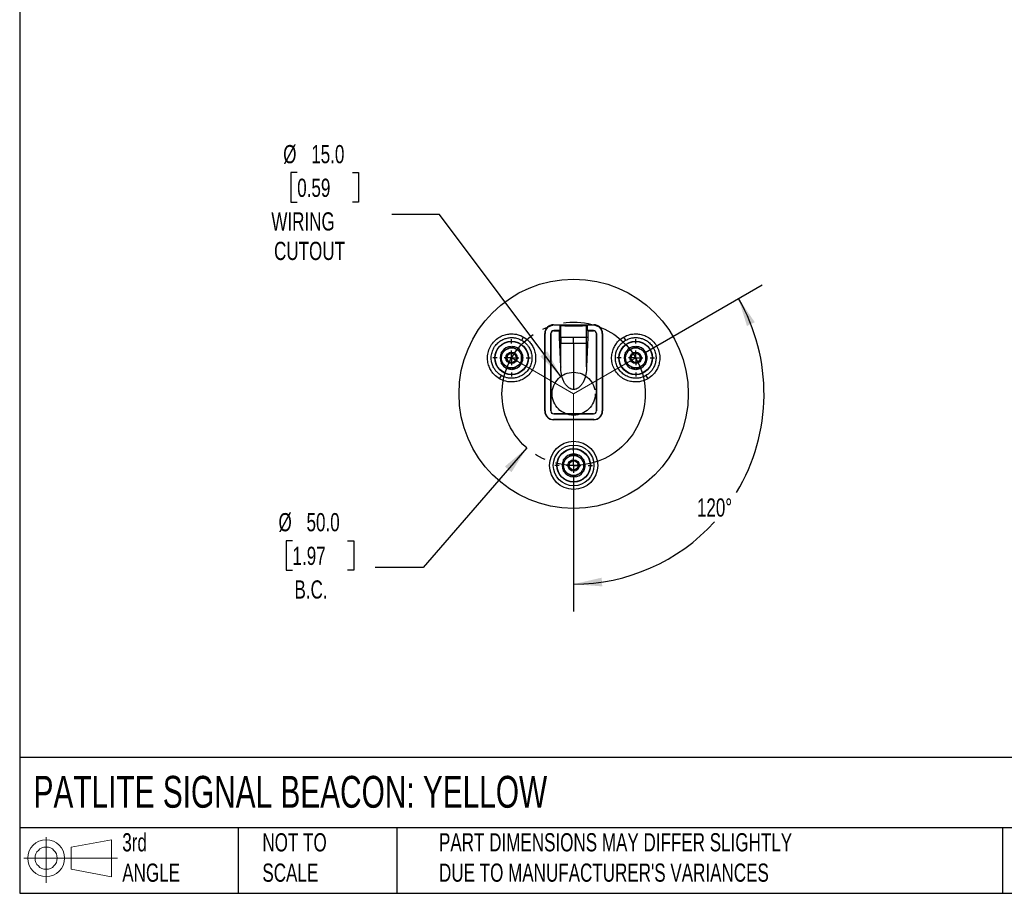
# Model space of a CAD drawing. Header units: millimetres. Extents: x 19 to 819, y 19 to 629.
# Tile 1 of 3: x 19 to 363, y 19 to 324. Entities that reach past the tile are written whole.
import ezdxf

# ---------------------------------------------------------------- set-up
doc = ezdxf.new("R2010")
doc.units = ezdxf.units.MM
doc.header["$LTSCALE"] = 3
doc.linetypes.add('SLD-Center', pattern=[19.05, 15.24, -1.27, 1.27, -1.27])
doc.linetypes.add('SLD-Solid', pattern=[0])
doc.layers.add('CENTER', color=40, linetype='SLD-Center')
doc.layers.add('SLD-DEFPOINTS', color=7, linetype='Continuous')
doc.layers.add('DIMENSIONS', color=140, linetype='SLD-Solid', lineweight=25)
doc.layers.add('TEXT', color=140, linetype='SLD-Solid', lineweight=25)
doc.styles.add('SLDTEXTSTYLE0', font='TXT', dxfattribs={"width": 0.7})
doc.dimstyles.new('SLDDIMSTYLE1', dxfattribs={"dimtxt": 6.474023, "dimasz": 9.906, "dimexe": 0, "dimexo": 0.0625, "dimgap": 1.618506, "dimtad": 0, "dimtih": 1, "dimtoh": 1, "dimrnd": 1e-09, "dimzin": 4, "dimdsep": 46, "dimtxsty": 'SLDTEXTSTYLE0', "dimsah": 1, "dimcen": 0, "dimadec": 0, "dimazin": 1, "dimtfac": 1, "dimtofl": 0, "dimtmove": 0, "dimatfit": 3, "dimfxl": 0, "dimfrac": 2, "dimtolj": 1, "dimtzin": 12, "dimarcsym": 0})
doc.dimstyles.new('SLDDIMSTYLE2', dxfattribs={"dimtxt": 6.474023, "dimasz": 9.906, "dimexe": 0, "dimexo": 0.0625, "dimgap": 1.618506, "dimtad": 0, "dimtih": 1, "dimtoh": 1, "dimdec": 4, "dimlfac": 3, "dimzin": 12, "dimdsep": 46, "dimtxsty": 'SLDTEXTSTYLE0', "dimsah": 1, "dimcen": 0.09, "dimadec": 0, "dimazin": 3, "dimtfac": 1, "dimtdec": 0, "dimtofl": 0, "dimtmove": 0, "dimatfit": 3, "dimfxl": 0, "dimfrac": 2, "dimtolj": 1, "dimtzin": 12, "dimarcsym": 0})

# ---------------------------------------------------------------- blocks, each defined once
blk = doc.blocks.new('Block11')
at = {"color": 7, "linetype": 'SLD-Solid', "lineweight": 18}
for p, q in [((7.77, 15.93), (7.77, 0)), ((16.44, 12.5), (30.53, 15.1)), ((30.53, 15.1), (30.53, 2.19)), ((16.44, 4.79), (16.44, 12.5)), ((0, 8.65), (32.62, 8.65)), ((16.44, 4.79), (30.53, 2.19))]:
    blk.add_line(p, q, dxfattribs=at)
for radius in [6.45, 3.86]:
    blk.add_circle((7.77, 8.65), radius, dxfattribs=at)
blk = doc.blocks.new('Block12')
at = {"layer": 'SLD-DEFPOINTS'}
blk.add_blockref('Block11', (0, 0), dxfattribs=at)
blk = doc.blocks.new('_D_2')
at = {"layer": 'DIMENSIONS'}
for p, q in [((195.96, 174.44), (159.8, 132.67)), ((114.24, 142.07), (112.07, 142.07)), ((112.07, 142.07), (112.07, 131.78)), ((133.48, 142.07), (135.65, 142.07)), ((135.65, 142.07), (135.65, 131.78)), ((112.07, 131.78), (114.24, 131.78)), ((135.65, 131.78), (133.48, 131.78)), ((159.8, 132.67), (143.13, 132.67))]:
    blk.add_line(p, q, dxfattribs=at)
blk.add_solid([(195.96, 174.44), (188.33, 167.95), (190.63, 165.96)], dxfattribs=at)
at = {"layer": 'DIMENSIONS', "char_height": 6.35, "attachment_point": 1, "style": 'SLDTEXTSTYLE0'}
for s, insert in [('%%c', (109.35, 151.71)), ('50.0', (119.13, 151.71)), ('1.97', (114.24, 139.97)), ('B.C.', (114.92, 128.23))]:
    blk.add_mtext(s, dxfattribs=dict(at, insert=insert))
blk = doc.blocks.new('_D_3')
at = {"layer": 'DIMENSIONS'}
for p, q in [((237.28, 207.75), (278.11, 231.32)), ((212.33, 164.53), (212.33, 117.39))]:
    blk.add_line(p, q, dxfattribs=at)
for start, end in [(328.804, 30), (270, 317.7121)]:
    blk.add_arc((212.33, 193.34), 66.43, start, end, dxfattribs=at)
for points in [[(269.86, 226.56), (272.79, 216.98), (275.54, 218.3)], [(212.33, 126.91), (222.32, 126.13), (222.09, 129.17)]]:
    blk.add_solid(points, dxfattribs=at)
at = {"layer": 'DIMENSIONS', "insert": (255.33, 156.83), "char_height": 6.35, "attachment_point": 1, "style": 'SLDTEXTSTYLE0'}
blk.add_mtext('120°', dxfattribs=at)
blk = doc.blocks.new('_D_4')
at = {"layer": 'DIMENSIONS'}
for p, q in [((115.88, 270.48), (113.7, 270.48)), ((113.7, 270.48), (113.7, 260.19)), ((135.12, 270.48), (137.29, 270.48)), ((137.29, 270.48), (137.29, 260.19)), ((113.7, 260.19), (115.88, 260.19)), ((137.29, 260.19), (135.12, 260.19)), ((165.57, 255.94), (148.9, 255.94)), ((207.84, 199.35), (165.57, 255.94))]:
    blk.add_line(p, q, dxfattribs=at)
blk.add_solid([(207.84, 199.35), (203.13, 208.2), (200.69, 206.38)], dxfattribs=at)
at = {"layer": 'DIMENSIONS', "char_height": 6.35, "attachment_point": 1, "style": 'SLDTEXTSTYLE0'}
for s, insert in [('%%c', (110.99, 280.12)), ('15.0', (120.77, 280.12)), ('0.59', (115.88, 268.38)), ('WIRING', (106.85, 256.64)), ('CUTOUT', (107.79, 246.35))]:
    blk.add_mtext(s, dxfattribs=dict(at, insert=insert))
blk = doc.blocks.new('SW_CENTERMARKSYMBOL_0')
at = {"layer": 'CENTER', "color": 0}
for p, q in [((0, 5.08), (0, 6.54)), ((-5.08, 0), (-6.54, 0)), ((0, 0), (-2.54, 0)), ((0, 0), (0, 2.54)), ((0, 0), (0, -2.54)), ((0, 0), (2.54, 0)), ((5.08, 0), (6.54, 0)), ((0, -5.08), (0, -6.54))]:
    blk.add_line(p, q, dxfattribs=at)
blk = doc.blocks.new('SW_CENTERMARKSYMBOL_1')
at = {"layer": 'CENTER', "color": 0}
for p, q in [((0, 5.08), (0, 6.54)), ((-5.08, 0), (-6.54, 0)), ((0, 0), (-2.54, 0)), ((0, 0), (0, 2.54)), ((0, 0), (0, -2.54)), ((0, 0), (2.54, 0)), ((5.08, 0), (6.54, 0)), ((0, -5.08), (0, -6.54))]:
    blk.add_line(p, q, dxfattribs=at)
blk = doc.blocks.new('SW_CENTERMARKSYMBOL_2')
at = {"layer": 'CENTER', "color": 0}
for p, q in [((0, 5.08), (0, 6.54)), ((-5.08, 0), (-6.54, 0)), ((0, 0), (-2.54, 0)), ((0, 0), (0, 2.54)), ((0, 0), (0, -2.54)), ((0, 0), (2.54, 0)), ((5.08, 0), (6.54, 0)), ((0, -5.08), (0, -6.54))]:
    blk.add_line(p, q, dxfattribs=at)

msp = doc.modelspace()

# ---------------------------------------------------------------- linework, layer by layer
for p, q in [((205.327702, 217.420814), (219.327702, 217.420814)), ((205.327702, 217.420814), (205.327702, 217.335258)), ((205.327702, 217.335258), (207.482431, 217.335258)), ((207.482431, 217.335258), (207.844826, 217.190609)), ((207.482431, 217.335258), (207.482431, 215.371916)), ((207.844826, 212.971206), (207.844826, 217.190609)), ((216.810578, 217.190609), (217.172974, 217.335258)), ((216.810578, 212.971206), (216.810578, 217.190609)), ((217.172974, 217.335258), (219.327702, 217.335258)), ((217.172974, 215.371916), (217.172974, 217.335258)), ((219.327702, 217.420814), (219.327702, 217.335258)), ((194.227067, 211.992769), (194.877067, 213.118602)), ((202.250877, 187.343988), (202.250877, 214.343988)), ((202.250877, 214.343988), (202.336432, 214.343988)), ((202.336432, 187.343988), (202.336432, 214.343988)), ((204.349774, 214.343988), (204.349774, 187.343988)), ((204.377702, 214.343988), (204.349774, 214.343988)), ((204.377702, 187.343988), (204.377702, 214.343988)), ((205.377702, 215.371916), (205.377702, 215.343988)), ((207.482431, 215.371916), (205.377702, 215.371916)), ((205.377702, 215.343988), (207.342449, 215.343988)), ((207.342449, 215.343988), (207.482431, 215.371916)), ((207.342449, 212.971207), (207.342449, 215.343988)), ((217.172974, 215.371916), (217.312956, 215.343988)), ((219.277702, 215.371916), (217.172974, 215.371916)), ((217.312956, 215.343988), (217.312956, 212.971206)), ((217.312956, 215.343988), (219.277702, 215.343988)), ((219.277702, 215.343988), (219.277702, 215.371916)), ((220.277702, 214.343988), (220.277702, 187.343988)), ((220.30563, 214.343988), (220.277702, 214.343988)), ((220.30563, 187.343988), (220.30563, 214.343988)), ((222.318972, 214.343988), (222.318972, 187.343988)), ((222.404528, 214.343988), (222.318972, 214.343988)), ((222.404528, 214.343988), (222.404528, 187.343988)), ((229.778337, 213.118602), (230.428337, 211.992769)), ((207.827702, 202.760909), (207.342449, 212.971207)), ((207.844826, 212.971206), (207.342449, 212.971207)), ((207.827702, 212.572265), (207.827702, 210.971206)), ((207.827702, 202.760909), (207.827702, 212.572265)), ((207.827702, 210.971206), (212.327702, 210.971206)), ((212.327702, 210.971206), (212.327702, 194.838709)), ((212.327702, 210.971206), (216.827702, 210.971206)), ((217.312956, 212.971206), (216.810578, 212.971206)), ((217.312956, 212.971206), (216.827702, 202.760909)), ((216.827702, 202.760909), (216.827702, 212.572265)), ((207.827702, 202.760909), (207.827702, 202.632938)), ((216.827702, 202.760909), (216.827702, 202.632938)), ((186.477067, 198.569375), (187.127067, 199.695208)), ((237.528337, 199.695208), (238.178337, 198.569375)), ((202.336432, 187.343988), (202.250877, 187.343988)), ((204.349774, 187.343988), (204.377702, 187.343988)), ((219.277702, 186.343988), (205.377702, 186.343988)), ((205.377702, 186.343988), (205.377702, 186.31606)), ((205.377702, 186.31606), (219.277702, 186.31606)), ((219.277702, 186.31606), (219.277702, 186.343988)), ((220.277702, 187.343988), (220.30563, 187.343988)), ((222.404528, 187.343988), (222.318972, 187.343988)), ((205.327702, 184.267163), (205.327702, 184.352718)), ((219.327702, 184.352718), (205.327702, 184.352718)), ((219.327702, 184.267163), (205.327702, 184.267163)), ((219.327702, 184.267163), (219.327702, 184.352718))]:
    msp.add_line(p, q)
at = {"color": 7, "linetype": 'SLD-Center', "lineweight": 18}
for p, q in [((190.677067, 205.843988), (212.327702, 193.343988)), ((212.327702, 193.343988), (233.978337, 205.843988)), ((212.327702, 193.343988), (212.327702, 168.343988))]:
    msp.add_line(p, q, dxfattribs=at)
for centre, radius in [((212.327702, 193.343988), 40), ((190.677067, 205.843988), 5.854762), ((190.677067, 205.843988), 5.760476), ((233.978337, 205.843988), 5.854762), ((233.978337, 205.843988), 5.760476), ((190.677067, 205.843988), 2), ((190.677067, 205.843988), 1.61), ((233.978337, 205.843988), 2), ((233.978337, 205.843988), 1.61), ((212.327702, 168.343988), 8.4), ((212.327702, 168.343988), 7.1), ((212.327702, 168.343988), 5.854762), ((212.327702, 168.343988), 5.760476), ((212.327702, 168.343988), 2), ((212.327702, 168.343988), 1.61)]:
    msp.add_circle(centre, radius)
for centre, radius, start, end in [((205.327702, 214.343988), 3.076826, 90, 180.00000001), ((205.327702, 214.343988), 2.99127, 90, 180.00000001), ((219.327702, 214.343988), 3.076826, 0, 90.00000001), ((219.327702, 214.343988), 2.99127, 0, 90.00000001), ((205.377702, 214.343988), 1.027928, 89.99999999, 180), ((205.377702, 214.343988), 1, 89.99999999, 180), ((219.277702, 214.343988), 1.027928, 359.99999999, 90), ((219.277702, 214.343988), 1, 359.99999999, 90), ((190.677067, 205.843988), 4, 92.47332015, 147.39790862), ((190.677067, 205.843988), 4, 32.51133461, 87.42410233), ((233.978337, 205.843988), 4, 92.47332015, 147.39790862), ((233.978337, 205.843988), 4, 32.5113346, 87.42410233), ((190.677067, 205.843988), 4, 152.4317058, 207.37602586), ((190.677067, 205.843988), 4, 0, 27.45441524), ((233.978337, 205.843988), 4, 152.4317058, 207.37602586), ((233.978337, 205.843988), 4, 0, 27.45441525), ((190.677067, 205.843988), 4, 212.38664799, 267.35865617), ((190.677067, 205.843988), 4, 272.3382957, 327.34601283), ((190.677067, 205.843988), 4, 332.28679091, 0), ((233.978337, 205.843988), 4, 212.38664799, 267.35865617), ((233.978337, 205.843988), 4, 272.3382957, 327.34601283), ((233.978337, 205.843988), 4, 332.28679091, 0), ((205.327702, 187.343988), 3.076826, 180.00000001, 269.99999999), ((205.327702, 187.343988), 2.99127, 180.00000001, 269.99999999), ((205.377702, 187.343988), 1.027928, 180.00000001, 270), ((205.377702, 187.343988), 1, 180.00000001, 270), ((219.277702, 187.343988), 1, 270.00000001, 0), ((219.277702, 187.343988), 1.027928, 270.00000001, 0), ((219.327702, 187.343988), 3.076826, 270, 359.99999999), ((219.327702, 187.343988), 2.99127, 270, 359.99999999), ((212.327702, 168.343988), 4, 92.47332014, 147.39790863), ((212.327702, 168.343988), 4, 32.5113346, 87.42410234), ((212.327702, 168.343988), 4, 152.4317058, 207.37602586), ((212.327702, 168.343988), 4, 332.2867909, 0), ((212.327702, 168.343988), 4, 0, 27.45441526), ((212.327702, 168.343988), 4, 212.38664799, 267.35865618), ((212.327702, 168.343988), 4, 272.33829569, 327.34601284)]:
    msp.add_arc(centre, radius, start, end)
for points, knots in [([(207.844826, 217.190609), (207.869286, 217.180846), (207.919285, 217.171316), (208.068243, 217.152703), (208.168279, 217.143547), (208.415302, 217.126055), (208.56038, 217.117817), (208.892662, 217.102331), (209.082204, 217.095019), (209.492405, 217.081891), (209.712866, 217.076047), (210.184354, 217.065792), (210.437362, 217.06137), (210.954531, 217.054343), (211.220716, 217.05168), (211.768488, 217.048076), (212.049247, 217.047165), (212.603267, 217.047159), (212.879387, 217.048041), (213.429789, 217.051634), (213.698563, 217.054319), (214.214654, 217.061317), (214.464558, 217.065664), (214.940377, 217.075987), (215.161187, 217.081843), (215.569763, 217.094898), (215.759163, 217.102179), (216.093833, 217.117747), (216.238773, 217.125983), (216.484549, 217.143343), (216.585788, 217.152553), (216.736036, 217.171284), (216.786118, 217.180846), (216.810578, 217.190609)], [0, 0, 0, 0, 0.0625, 0.0625, 0.125, 0.125, 0.1875, 0.1875, 0.25, 0.25, 0.3125, 0.3125, 0.375, 0.375, 0.4375, 0.4375, 0.5, 0.5, 0.5625, 0.5625, 0.625, 0.625, 0.6875, 0.6875, 0.75, 0.75, 0.8125, 0.8125, 0.875, 0.875, 0.9375, 0.9375, 1, 1, 1, 1]), ([(186.477067, 198.569375), (185.870849, 198.919375), (185.227656, 199.389011), (184.298435, 200.360034), (183.995594, 200.728199), (183.432475, 201.56272), (183.172279, 202.029313), (182.73232, 203.059282), (182.552828, 203.622871), (182.316273, 204.827257), (182.25966, 205.468072), (182.30398, 206.784974), (182.405357, 207.460729), (182.779527, 208.787437), (183.052454, 209.43777), (183.752454, 210.650206), (184.179195, 211.211734), (185.141073, 212.199129), (185.675606, 212.624802), (186.793917, 213.321634), (187.377185, 213.593014), (188.538491, 213.990344), (189.11632, 214.116694), (190.228279, 214.250663), (190.762458, 214.258624), (191.766734, 214.188208), (192.236995, 214.110023), (193.542536, 213.790806), (194.270849, 213.468602), (194.877067, 213.118602)], [0, 0, 0, 0, 0.125, 0.125, 0.1875, 0.1875, 0.25, 0.25, 0.3125, 0.3125, 0.375, 0.375, 0.4375, 0.4375, 0.5, 0.5, 0.5625, 0.5625, 0.625, 0.625, 0.6875, 0.6875, 0.75, 0.75, 0.8125, 0.8125, 0.875, 0.875, 1, 1, 1, 1]), ([(194.877067, 213.118602), (195.483285, 212.768602), (196.126479, 212.298966), (197.055699, 211.327943), (197.35854, 210.959777), (197.92166, 210.125257), (198.181856, 209.658663), (198.621815, 208.628694), (198.801307, 208.065105), (199.037862, 206.860719), (199.094474, 206.219904), (199.050155, 204.903003), (198.948777, 204.227247), (198.574608, 202.900539), (198.301681, 202.250206), (197.601681, 201.03777), (197.174939, 200.476242), (196.213061, 199.488848), (195.678528, 199.063175), (194.560218, 198.366342), (193.97695, 198.094962), (192.815643, 197.697632), (192.237815, 197.571282), (191.125856, 197.437313), (190.591676, 197.429353), (189.5874, 197.499768), (189.117139, 197.577954), (187.811599, 197.897171), (187.083285, 198.219375), (186.477067, 198.569375)], [0, 0, 0, 0, 0.125, 0.125, 0.1875, 0.1875, 0.25, 0.25, 0.3125, 0.3125, 0.375, 0.375, 0.4375, 0.4375, 0.5, 0.5, 0.5625, 0.5625, 0.625, 0.625, 0.6875, 0.6875, 0.75, 0.75, 0.8125, 0.8125, 0.875, 0.875, 1, 1, 1, 1]), ([(238.178337, 198.569375), (237.57212, 198.219375), (236.843806, 197.897171), (235.538265, 197.577954), (235.068004, 197.499768), (234.063728, 197.429353), (233.529549, 197.437313), (232.41759, 197.571282), (231.839761, 197.697632), (230.678455, 198.094962), (230.095187, 198.366342), (228.976876, 199.063175), (228.442343, 199.488848), (227.480465, 200.476242), (227.053724, 201.03777), (226.353724, 202.250206), (226.080797, 202.900539), (225.706627, 204.227247), (225.60525, 204.903003), (225.560931, 206.219904), (225.617543, 206.860719), (225.854098, 208.065105), (226.03359, 208.628694), (226.473549, 209.658663), (226.733745, 210.125257), (227.296864, 210.959777), (227.599705, 211.327943), (228.528926, 212.298966), (229.17212, 212.768602), (229.778337, 213.118602)], [0, 0, 0, 0, 0.125, 0.125, 0.1875, 0.1875, 0.25, 0.25, 0.3125, 0.3125, 0.375, 0.375, 0.4375, 0.4375, 0.5, 0.5, 0.5625, 0.5625, 0.625, 0.625, 0.6875, 0.6875, 0.75, 0.75, 0.8125, 0.8125, 0.875, 0.875, 1, 1, 1, 1]), ([(229.778337, 213.118602), (230.384555, 213.468602), (231.112869, 213.790806), (232.418409, 214.110023), (232.88867, 214.188208), (233.892946, 214.258624), (234.427126, 214.250663), (235.539085, 214.116694), (236.116913, 213.990344), (237.27822, 213.593014), (237.861488, 213.321634), (238.979799, 212.624802), (239.514331, 212.199129), (240.476209, 211.211734), (240.902951, 210.650206), (241.602951, 209.43777), (241.875878, 208.787437), (242.250047, 207.460729), (242.351425, 206.784974), (242.395744, 205.468072), (242.339132, 204.827257), (242.102577, 203.622871), (241.923085, 203.059282), (241.483126, 202.029313), (241.22293, 201.56272), (240.65981, 200.728199), (240.356969, 200.360034), (239.427749, 199.389011), (238.784555, 198.919375), (238.178337, 198.569375)], [0, 0, 0, 0, 0.125, 0.125, 0.1875, 0.1875, 0.25, 0.25, 0.3125, 0.3125, 0.375, 0.375, 0.4375, 0.4375, 0.5, 0.5, 0.5625, 0.5625, 0.625, 0.625, 0.6875, 0.6875, 0.75, 0.75, 0.8125, 0.8125, 0.875, 0.875, 1, 1, 1, 1]), ([(187.127067, 199.695208), (186.614669, 199.991041), (186.071017, 200.387995), (185.285604, 201.208741), (185.029632, 201.519928), (184.553662, 202.225297), (184.333734, 202.619679), (183.961864, 203.490248), (183.810151, 203.966616), (183.610205, 204.984609), (183.562354, 205.52625), (183.599815, 206.639345), (183.685503, 207.21052), (184.001765, 208.331903), (184.232453, 208.88159), (184.82412, 209.906387), (185.184818, 210.381012), (185.997834, 211.215595), (186.449642, 211.57539), (187.39488, 212.164379), (187.887881, 212.39376), (188.869461, 212.729599), (189.357864, 212.836395), (190.297734, 212.94963), (190.749243, 212.956359), (191.598095, 212.896841), (191.995578, 212.830756), (193.09907, 212.560941), (193.714669, 212.288602), (194.227067, 211.992769)], [0, 0, 0, 0, 0.125, 0.125, 0.1875, 0.1875, 0.25, 0.25, 0.3125, 0.3125, 0.375, 0.375, 0.4375, 0.4375, 0.5, 0.5, 0.5625, 0.5625, 0.625, 0.625, 0.6875, 0.6875, 0.75, 0.75, 0.8125, 0.8125, 0.875, 0.875, 1, 1, 1, 1]), ([(194.227067, 211.992769), (194.739466, 211.696935), (195.283117, 211.299981), (196.06853, 210.479236), (196.324503, 210.168048), (196.800473, 209.462679), (197.0204, 209.068297), (197.39227, 208.197728), (197.543984, 207.721361), (197.743929, 206.703368), (197.79178, 206.161727), (197.75432, 205.048631), (197.668632, 204.477457), (197.352369, 203.356073), (197.121681, 202.806387), (196.530014, 201.78159), (196.169316, 201.306965), (195.3563, 200.472381), (194.904493, 200.112586), (193.959254, 199.523597), (193.466254, 199.294216), (192.484673, 198.958378), (191.99627, 198.851582), (191.0564, 198.738346), (190.604891, 198.731618), (189.756039, 198.791136), (189.358557, 198.857221), (188.255064, 199.127035), (187.639466, 199.399375), (187.127067, 199.695208)], [0, 0, 0, 0, 0.125, 0.125, 0.1875, 0.1875, 0.25, 0.25, 0.3125, 0.3125, 0.375, 0.375, 0.4375, 0.4375, 0.5, 0.5, 0.5625, 0.5625, 0.625, 0.625, 0.6875, 0.6875, 0.75, 0.75, 0.8125, 0.8125, 0.875, 0.875, 1, 1, 1, 1]), ([(188.927067, 208.875077), (189.224043, 209.046536), (189.518319, 209.216437), (190.102333, 209.553617), (190.392006, 209.72086), (190.677067, 209.88544)], [0, 0, 0, 0, 0.5, 0.5, 1, 1, 1, 1]), ([(207.844826, 212.971206), (207.840396, 212.971206), (207.837082, 212.952202), (207.832462, 212.896637), (207.831039, 212.860624), (207.828084, 212.746653), (207.827702, 212.660094), (207.827702, 212.572265)], [0, 0, 0, 0, 0.25, 0.25, 0.5, 0.5, 1, 1, 1, 1]), ([(209.013625, 212.971206), (208.972296, 212.971266), (208.891845, 212.971382), (208.781319, 212.971462), (208.681674, 212.971464), (208.592652, 212.971392), (208.478016, 212.971131), (208.352933, 212.970828), (208.230377, 212.970762), (208.167111, 212.971069), (208.138813, 212.971206)], [0, 0, 0, 0, 0.1118425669, 0.2177136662, 0.3175677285, 0.4113826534, 0.4991561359, 0.6983289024, 0.8650683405, 1, 1, 1, 1]), ([(212.327702, 212.971206), (211.770208, 212.971206), (211.166199, 212.971206), (210.296394, 212.971206), (210.013252, 212.971206), (209.482193, 212.971206), (209.234445, 212.971206), (209.013625, 212.971206)], [0, 0, 0, 0, 0.5, 0.5, 0.75, 0.75, 1, 1, 1, 1]), ([(216.516592, 212.971206), (216.353035, 212.971206), (216.120561, 212.971206), (215.534991, 212.971206), (215.182368, 212.971206), (214.409326, 212.971206), (213.989906, 212.971206), (213.148128, 212.971206), (212.72643, 212.971206), (212.327702, 212.971206)], [0, 0, 0, 0, 0.25, 0.25, 0.5, 0.5, 0.75, 0.75, 1, 1, 1, 1]), ([(216.827702, 212.572265), (216.827702, 212.660069), (216.827322, 212.746722), (216.82436, 212.860791), (216.822943, 212.896638), (216.818321, 212.952215), (216.814992, 212.971206), (216.810578, 212.971206)], [0, 0, 0, 0, 0.5, 0.5, 0.75, 0.75, 1, 1, 1, 1]), ([(216.827702, 210.971206), (216.827702, 211.083869), (216.827702, 211.205631), (216.827702, 211.402315), (216.827702, 211.470212), (216.827702, 211.57556), (216.827702, 211.629109), (216.827702, 211.693108), (216.827702, 211.720861), (216.827702, 211.739436), (216.827702, 211.751019), (216.827702, 211.985329), (216.827702, 212.256998), (216.827702, 212.572265)], [0, 0, 0, 0, 0.25, 0.25, 0.375, 0.375, 0.4375, 0.46875, 0.484375, 0.484375, 0.5, 0.5, 1, 1, 1, 1]), ([(237.528337, 199.695208), (237.015939, 199.399375), (236.400341, 199.127035), (235.296848, 198.857221), (234.899365, 198.791136), (234.050513, 198.731618), (233.599004, 198.738346), (232.659134, 198.851582), (232.170731, 198.958378), (231.189151, 199.294216), (230.696151, 199.523597), (229.750912, 200.112586), (229.299104, 200.472381), (228.486088, 201.306965), (228.12539, 201.78159), (227.533724, 202.806387), (227.303035, 203.356073), (226.986773, 204.477457), (226.901085, 205.048631), (226.863625, 206.161727), (226.911475, 206.703368), (227.111421, 207.721361), (227.263134, 208.197728), (227.635004, 209.068297), (227.854932, 209.462679), (228.330902, 210.168048), (228.586875, 210.479236), (229.372287, 211.299981), (229.915939, 211.696935), (230.428337, 211.992769)], [0, 0, 0, 0, 0.125, 0.125, 0.1875, 0.1875, 0.25, 0.25, 0.3125, 0.3125, 0.375, 0.375, 0.4375, 0.4375, 0.5, 0.5, 0.5625, 0.5625, 0.625, 0.625, 0.6875, 0.6875, 0.75, 0.75, 0.8125, 0.8125, 0.875, 0.875, 1, 1, 1, 1]), ([(230.428337, 211.992769), (230.940736, 212.288602), (231.556334, 212.560941), (232.659827, 212.830756), (233.057309, 212.896841), (233.906162, 212.956359), (234.357671, 212.94963), (235.297541, 212.836395), (235.785943, 212.729599), (236.767524, 212.39376), (237.260524, 212.164379), (238.205763, 211.57539), (238.65757, 211.215595), (239.470586, 210.381012), (239.831284, 209.906387), (240.422951, 208.88159), (240.65364, 208.331903), (240.969902, 207.21052), (241.05559, 206.639345), (241.09305, 205.52625), (241.045199, 204.984609), (240.845254, 203.966616), (240.693541, 203.490248), (240.321671, 202.619679), (240.101743, 202.225297), (239.625773, 201.519928), (239.3698, 201.208741), (238.584387, 200.387995), (238.040736, 199.991041), (237.528337, 199.695208)], [0, 0, 0, 0, 0.125, 0.125, 0.1875, 0.1875, 0.25, 0.25, 0.3125, 0.3125, 0.375, 0.375, 0.4375, 0.4375, 0.5, 0.5, 0.5625, 0.5625, 0.625, 0.625, 0.6875, 0.6875, 0.75, 0.75, 0.8125, 0.8125, 0.875, 0.875, 1, 1, 1, 1]), ([(232.228337, 208.875077), (232.525313, 209.046536), (232.819589, 209.216437), (233.403603, 209.553617), (233.693276, 209.72086), (233.978337, 209.88544)], [0, 0, 0, 0, 0.5, 0.5, 1, 1, 1, 1]), ([(187.177067, 205.843988), (187.177067, 206.135409), (187.214036, 206.436982), (187.370124, 207.030727), (187.489341, 207.322543), (187.801826, 207.864066), (187.994902, 208.113433), (188.431299, 208.546009), (188.674264, 208.729121), (188.927067, 208.875077)], [0, 0, 0, 0, 0.25, 0.25, 0.5, 0.5, 0.75, 0.75, 1, 1, 1, 1]), ([(187.177067, 205.843988), (187.177067, 206.186904), (187.177067, 206.526706), (187.177067, 207.201071), (187.177067, 207.535555), (187.177067, 207.864714)], [0, 0, 0, 0, 0.5, 0.5, 1, 1, 1, 1]), ([(188.927067, 208.875077), (189.179658, 209.02091), (189.459516, 209.139724), (190.052047, 209.301394), (190.36446, 209.343988), (190.989675, 209.343988), (191.302088, 209.301394), (191.894618, 209.139724), (192.174476, 209.02091), (192.427067, 208.875077)], [0, 0, 0, 0, 0.25, 0.25, 0.5, 0.5, 0.75, 0.75, 1, 1, 1, 1]), ([(192.427067, 208.875077), (192.679658, 208.729244), (192.922483, 208.546287), (193.358759, 208.113975), (193.551852, 207.864714), (193.86446, 207.323262), (193.983779, 207.031408), (194.140034, 206.437426), (194.177067, 206.135655), (194.177067, 205.843988)], [0, 0, 0, 0, 0.25, 0.25, 0.5, 0.5, 0.75, 0.75, 1, 1, 1, 1]), ([(192.427067, 208.875077), (192.724043, 208.703618), (193.018319, 208.533718), (193.602333, 208.196537), (193.892006, 208.029294), (194.177067, 207.864714)], [0, 0, 0, 0, 0.5, 0.5, 1, 1, 1, 1]), ([(194.177067, 205.843988), (194.177067, 206.186906), (194.177067, 206.526707), (194.177067, 207.201069), (194.177067, 207.535554), (194.177067, 207.864714)], [0, 0, 0, 0, 0.5, 0.5, 1, 1, 1, 1]), ([(230.478337, 205.843988), (230.478337, 206.135409), (230.515307, 206.436982), (230.671394, 207.030727), (230.790611, 207.322543), (231.103096, 207.864066), (231.296172, 208.113433), (231.732569, 208.546009), (231.975534, 208.729121), (232.228337, 208.875077)], [0, 0, 0, 0, 0.25, 0.25, 0.5, 0.5, 0.75, 0.75, 1, 1, 1, 1]), ([(230.478337, 205.843988), (230.478337, 206.186904), (230.478337, 206.526706), (230.478337, 207.201071), (230.478337, 207.535555), (230.478337, 207.864714)], [0, 0, 0, 0, 0.5, 0.5, 1, 1, 1, 1]), ([(232.228337, 208.875077), (232.480928, 209.02091), (232.760786, 209.139724), (233.353317, 209.301394), (233.66573, 209.343988), (234.290945, 209.343988), (234.603358, 209.301394), (235.195889, 209.139724), (235.475747, 209.02091), (235.728337, 208.875077)], [0, 0, 0, 0, 0.25, 0.25, 0.5, 0.5, 0.75, 0.75, 1, 1, 1, 1]), ([(235.728337, 208.875077), (235.980928, 208.729244), (236.223753, 208.546287), (236.660029, 208.113975), (236.853123, 207.864714), (237.16573, 207.323262), (237.285049, 207.031408), (237.441304, 206.437426), (237.478337, 206.135655), (237.478337, 205.843988)], [0, 0, 0, 0, 0.25, 0.25, 0.5, 0.5, 0.75, 0.75, 1, 1, 1, 1]), ([(235.728337, 208.875077), (236.025313, 208.703618), (236.319589, 208.533718), (236.903603, 208.196537), (237.193276, 208.029294), (237.478337, 207.864714)], [0, 0, 0, 0, 0.5, 0.5, 1, 1, 1, 1]), ([(237.478337, 205.843988), (237.478337, 206.186906), (237.478337, 206.526707), (237.478337, 207.201069), (237.478337, 207.535554), (237.478337, 207.864714)], [0, 0, 0, 0, 0.5, 0.5, 1, 1, 1, 1]), ([(188.927067, 202.812899), (188.674476, 202.958733), (188.431652, 203.14169), (187.995376, 203.574002), (187.802282, 203.823262), (187.489675, 204.364714), (187.370355, 204.656569), (187.2141, 205.25055), (187.177067, 205.552322), (187.177067, 205.843988)], [0, 0, 0, 0, 0.25, 0.25, 0.5, 0.5, 0.75, 0.75, 1, 1, 1, 1]), ([(188.927067, 202.812899), (188.630092, 202.984358), (188.335815, 203.154259), (187.751801, 203.491439), (187.462129, 203.658682), (187.177067, 203.823262)], [0, 0, 0, 0, 0.5, 0.5, 1, 1, 1, 1]), ([(192.427067, 202.812899), (192.174476, 202.667066), (191.894618, 202.548252), (191.302088, 202.386582), (190.989675, 202.343988), (190.36446, 202.343988), (190.052047, 202.386582), (189.459516, 202.548252), (189.179658, 202.667066), (188.927067, 202.812899)], [0, 0, 0, 0, 0.25, 0.25, 0.5, 0.5, 0.75, 0.75, 1, 1, 1, 1]), ([(192.427067, 202.812899), (192.130092, 202.64144), (191.835815, 202.47154), (191.251801, 202.134359), (190.962129, 201.967117), (190.677067, 201.802536)], [0, 0, 0, 0, 0.5, 0.5, 1, 1, 1, 1]), ([(194.177067, 205.843988), (194.177067, 205.552322), (194.140034, 205.25055), (193.983779, 204.656569), (193.86446, 204.364714), (193.551852, 203.823262), (193.358759, 203.574002), (192.922483, 203.14169), (192.679658, 202.958733), (192.427067, 202.812899)], [0, 0, 0, 0, 0.25, 0.25, 0.5, 0.5, 0.75, 0.75, 1, 1, 1, 1]), ([(232.228337, 202.812899), (231.975747, 202.958733), (231.732922, 203.14169), (231.296646, 203.574002), (231.103552, 203.823262), (230.790945, 204.364714), (230.671626, 204.656569), (230.515371, 205.25055), (230.478337, 205.552322), (230.478337, 205.843988)], [0, 0, 0, 0, 0.25, 0.25, 0.5, 0.5, 0.75, 0.75, 1, 1, 1, 1]), ([(232.228337, 202.812899), (231.931362, 202.984358), (231.637085, 203.154259), (231.053071, 203.491439), (230.763399, 203.658682), (230.478337, 203.823262)], [0, 0, 0, 0, 0.5, 0.5, 1, 1, 1, 1]), ([(235.728337, 202.812899), (235.475747, 202.667066), (235.195889, 202.548252), (234.603358, 202.386582), (234.290945, 202.343988), (233.66573, 202.343988), (233.353317, 202.386582), (232.760786, 202.548252), (232.480928, 202.667066), (232.228337, 202.812899)], [0, 0, 0, 0, 0.25, 0.25, 0.5, 0.5, 0.75, 0.75, 1, 1, 1, 1]), ([(235.728337, 202.812899), (235.431362, 202.64144), (235.137085, 202.47154), (234.553071, 202.134359), (234.263399, 201.967117), (233.978337, 201.802536)], [0, 0, 0, 0, 0.5, 0.5, 1, 1, 1, 1]), ([(237.478337, 205.843988), (237.478337, 205.552322), (237.441304, 205.25055), (237.285049, 204.656569), (237.16573, 204.364714), (236.853123, 203.823262), (236.660029, 203.574002), (236.223753, 203.14169), (235.980928, 202.958733), (235.728337, 202.812899)], [0, 0, 0, 0, 0.25, 0.25, 0.5, 0.5, 0.75, 0.75, 1, 1, 1, 1]), ([(212.327702, 194.838709), (212.119496, 194.838709), (211.916052, 194.863584), (211.517735, 194.958103), (211.320823, 195.028973), (210.948704, 195.206176), (210.772644, 195.312127), (210.437178, 195.55292), (210.278836, 195.687314), (209.837426, 196.114766), (209.581363, 196.436553), (209.128968, 197.125977), (208.937329, 197.486347), (208.438188, 198.601784), (208.204776, 199.397967), (207.900787, 200.999578), (207.827702, 201.811233), (207.827702, 202.632938)], [0, 0, 0, 0, 0.0625, 0.0625, 0.125, 0.125, 0.1875, 0.1875, 0.25, 0.25, 0.375, 0.375, 0.5, 0.5, 0.75, 0.75, 1, 1, 1, 1]), ([(216.827702, 202.632938), (216.827702, 201.811557), (216.754673, 201.000244), (216.450963, 199.399354), (216.218138, 198.603829), (215.717577, 197.485241), (215.523275, 197.120711), (215.072813, 196.435133), (214.818834, 196.115528), (214.37556, 195.686371), (214.217112, 195.552133), (213.884197, 195.313144), (213.708759, 195.20728), (213.33562, 195.029344), (213.140948, 194.959134), (212.742439, 194.864068), (212.535518, 194.838709), (212.327702, 194.838709)], [0, 0, 0, 0, 0.25, 0.25, 0.5, 0.5, 0.625, 0.625, 0.75, 0.75, 0.8125, 0.8125, 0.875, 0.875, 0.9375, 0.9375, 1, 1, 1, 1]), ([(210.577702, 171.375077), (210.874678, 171.546536), (211.168954, 171.716437), (211.752968, 172.053617), (212.042641, 172.22086), (212.327702, 172.38544)], [0, 0, 0, 0, 0.5, 0.5, 1, 1, 1, 1]), ([(210.577702, 171.375077), (210.830293, 171.52091), (211.110151, 171.639724), (211.702682, 171.801394), (212.015095, 171.843988), (212.64031, 171.843988), (212.952723, 171.801394), (213.545254, 171.639724), (213.825112, 171.52091), (214.077702, 171.375077)], [0, 0, 0, 0, 0.25, 0.25, 0.5, 0.5, 0.75, 0.75, 1, 1, 1, 1]), ([(208.827702, 168.343988), (208.827702, 168.635409), (208.864672, 168.936982), (209.020759, 169.530727), (209.139976, 169.822543), (209.452461, 170.364066), (209.645537, 170.613433), (210.081934, 171.046009), (210.324899, 171.229121), (210.577702, 171.375077)], [0, 0, 0, 0, 0.25, 0.25, 0.5, 0.5, 0.75, 0.75, 1, 1, 1, 1]), ([(208.827702, 168.343988), (208.827702, 168.686904), (208.827702, 169.026706), (208.827702, 169.701071), (208.827702, 170.035555), (208.827702, 170.364714)], [0, 0, 0, 0, 0.5, 0.5, 1, 1, 1, 1]), ([(210.577702, 165.312899), (210.325112, 165.458733), (210.082287, 165.64169), (209.646011, 166.074002), (209.452917, 166.323262), (209.14031, 166.864714), (209.020991, 167.156569), (208.864735, 167.75055), (208.827702, 168.052322), (208.827702, 168.343988)], [0, 0, 0, 0, 0.25, 0.25, 0.5, 0.5, 0.75, 0.75, 1, 1, 1, 1]), ([(214.077702, 171.375077), (214.330293, 171.229244), (214.573118, 171.046287), (215.009394, 170.613975), (215.202488, 170.364714), (215.515095, 169.823262), (215.634414, 169.531408), (215.790669, 168.937426), (215.827702, 168.635655), (215.827702, 168.343988)], [0, 0, 0, 0, 0.25, 0.25, 0.5, 0.5, 0.75, 0.75, 1, 1, 1, 1]), ([(214.077702, 171.375077), (214.374678, 171.203618), (214.668954, 171.033718), (215.252968, 170.696537), (215.542641, 170.529294), (215.827702, 170.364714)], [0, 0, 0, 0, 0.5, 0.5, 1, 1, 1, 1]), ([(215.827702, 168.343988), (215.827702, 168.052322), (215.790669, 167.75055), (215.634414, 167.156569), (215.515095, 166.864714), (215.202488, 166.323262), (215.009394, 166.074002), (214.573118, 165.64169), (214.330293, 165.458733), (214.077702, 165.312899)], [0, 0, 0, 0, 0.25, 0.25, 0.5, 0.5, 0.75, 0.75, 1, 1, 1, 1]), ([(215.827702, 168.343988), (215.827702, 168.686906), (215.827702, 169.026707), (215.827702, 169.701069), (215.827702, 170.035554), (215.827702, 170.364714)], [0, 0, 0, 0, 0.5, 0.5, 1, 1, 1, 1]), ([(210.577702, 165.312899), (210.280727, 165.484358), (209.98645, 165.654259), (209.402436, 165.991439), (209.112764, 166.158682), (208.827702, 166.323262)], [0, 0, 0, 0, 0.5, 0.5, 1, 1, 1, 1]), ([(214.077702, 165.312899), (213.825112, 165.167066), (213.545254, 165.048252), (212.952723, 164.886582), (212.64031, 164.843988), (212.015095, 164.843988), (211.702682, 164.886582), (211.110151, 165.048252), (210.830293, 165.167066), (210.577702, 165.312899)], [0, 0, 0, 0, 0.25, 0.25, 0.5, 0.5, 0.75, 0.75, 1, 1, 1, 1]), ([(214.077702, 165.312899), (213.780727, 165.14144), (213.48645, 164.97154), (212.902436, 164.634359), (212.612764, 164.467117), (212.327702, 164.302536)], [0, 0, 0, 0, 0.5, 0.5, 1, 1, 1, 1])]:
    msp.add_open_spline(points, degree=3, knots=knots)
for points in [[(190.677067, 209.88544), (191.246764, 209.556526), (191.833788, 209.217607), (192.427067, 208.875077)], [(208.138813, 212.971206), (207.975655, 212.971206), (207.88069, 212.971206), (207.844826, 212.971206)], [(212.327702, 210.971206), (212.327702, 211.575806), (212.327702, 212.273075), (212.327702, 212.971206)], [(216.810578, 212.971206), (216.774715, 212.971206), (216.679749, 212.971206), (216.516592, 212.971206)], [(233.978337, 209.88544), (234.548034, 209.556526), (235.135058, 209.217607), (235.728337, 208.875077)], [(187.177067, 207.864714), (187.746765, 208.193629), (188.333787, 208.532547), (188.927067, 208.875077)], [(230.478337, 207.864714), (231.048035, 208.193629), (231.635057, 208.532547), (232.228337, 208.875077)], [(187.177067, 203.823262), (187.177067, 204.481091), (187.177067, 205.158928), (187.177067, 205.843988)], [(190.677067, 201.802536), (190.10737, 202.131451), (189.520346, 202.470369), (188.927067, 202.812899)], [(194.177067, 203.823262), (193.60737, 203.494348), (193.020346, 203.155429), (192.427067, 202.812899)], [(194.177067, 203.823262), (194.177067, 204.481091), (194.177067, 205.158928), (194.177067, 205.843988)], [(230.478337, 203.823262), (230.478337, 204.481091), (230.478337, 205.158928), (230.478337, 205.843988)], [(233.978337, 201.802536), (233.408641, 202.131451), (232.821617, 202.470369), (232.228337, 202.812899)], [(237.478337, 203.823262), (236.908641, 203.494348), (236.321617, 203.155429), (235.728337, 202.812899)], [(237.478337, 203.823262), (237.478337, 204.481091), (237.478337, 205.158928), (237.478337, 205.843988)], [(212.327702, 172.38544), (212.897399, 172.056526), (213.484423, 171.717607), (214.077702, 171.375077)], [(208.827702, 170.364714), (209.3974, 170.693629), (209.984422, 171.032547), (210.577702, 171.375077)], [(208.827702, 166.323262), (208.827702, 166.981091), (208.827702, 167.658928), (208.827702, 168.343988)], [(215.827702, 166.323262), (215.827702, 166.981091), (215.827702, 167.658928), (215.827702, 168.343988)], [(212.327702, 164.302536), (211.758006, 164.631451), (211.170981, 164.970369), (210.577702, 165.312899)], [(215.827702, 166.323262), (215.258006, 165.994348), (214.670981, 165.655429), (214.077702, 165.312899)]]:
    msp.add_open_spline(points, degree=3)
at = {"layer": 'CENTER', "linetype": 'SLD-Center'}
for radius in [25, 7.5]:
    msp.add_circle((212.327702, 193.343988), radius, dxfattribs=at)
at = {"layer": 'TEXT'}
for p, q in [((19.05, 628.65), (19.05, 19.05)), ((819.15, 66.378323), (19.05, 66.378323)), ((819.15, 41.91), (19.05, 41.91)), ((95.25, 41.91), (95.25, 19.05)), ((150.634884, 41.91), (150.634884, 19.05)), ((361.939433, 41.91), (361.939433, 19.05)), ((19.05, 19.05), (819.15, 19.05))]:
    msp.add_line(p, q, dxfattribs=at)

# ---------------------------------------------------------------- block references
at = {"layer": 'CENTER'}
for name, p in [('SW_CENTERMARKSYMBOL_1', (190.677067, 205.843988)), ('SW_CENTERMARKSYMBOL_2', (233.978337, 205.843988)), ('SW_CENTERMARKSYMBOL_0', (212.327702, 168.343988))]:
    msp.add_blockref(name, p, dxfattribs=at)
at = {"layer": 'SLD-DEFPOINTS'}
msp.add_blockref('Block12', (20.513816, 22.661566), dxfattribs=at)

# ---------------------------------------------------------------- texts
at = {"layer": 'TEXT', "attachment_point": 1, "style": 'SLDTEXTSTYLE0'}
for s, insert, char_height in [('PATLITE SIGNAL BEACON: YELLOW', (23.897203, 60.019161), 11.1125), ('3rd^JANGLE', (54.846407, 40.013007), 6.35), ('NOT TO^JSCALE', (103.725485, 40.013008), 6.35), ("PART DIMENSIONS MAY DIFFER SLIGHTLY ^JDUE TO MANUFACTURER'S VARIANCES", (165.357853, 40.022323), 6.35)]:
    msp.add_mtext(s, dxfattribs=dict(at, insert=insert, char_height=char_height))

# ---------------------------------------------------------------- dimensions: what is measured, and where the dimension line sits
at = {"layer": 'DIMENSIONS'}
for p1, p2, text, picture, middle in [((216.815977, 187.335212), (207.839427, 199.352764), '<>\\PWIRING \\PCUTOUT', '_D_4', (125.497643, 259.283107)), ((228.69157, 212.244355), (195.963835, 174.443622), '<>\\PB.C.', '_D_2', (123.860222, 136.017358))]:
    dim = msp.add_diameter_dim_2p(p1=p1, p2=p2, text=text, dimstyle='SLDDIMSTYLE1', dxfattribs=at)
    dim.commit()
    dim.dimension.update_dxf_attribs({"geometry": picture, "text_midpoint": middle, "dimtype": 163})
dim = msp.add_angular_dim_2l(base=(239.194805, 132.589159), line1=((212.327702, 168.343988), (212.327702, 193.343988)), line2=((233.978337, 205.843988), (212.327702, 193.343988)), dimstyle='SLDDIMSTYLE2', dxfattribs=at)
dim.commit()
dim.dimension.update_dxf_attribs({"geometry": '_D_3', "text_midpoint": (265.699227, 153.790595), "dimtype": 162})

doc.saveas('drawing.dxf')
